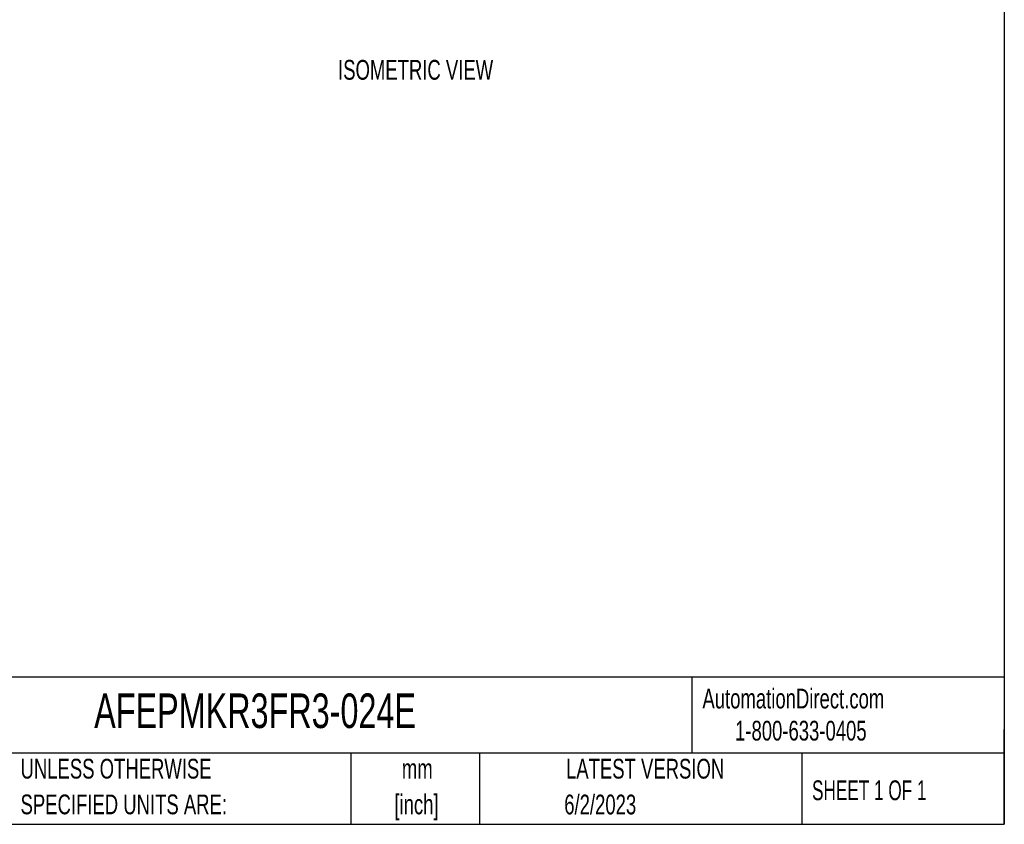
# Model space of a CAD drawing. Header units: millimetres. Extents: x 13 to 546, y 13 to 419.
# Tile 8 of 12: x 335 to 546, y 13 to 185. Entities that reach past the tile are written whole.
import ezdxf

# ---------------------------------------------------------------- set-up
doc = ezdxf.new("R2010")
doc.units = ezdxf.units.MM
doc.header["$LTSCALE"] = 2
doc.layers.add('TEXT', color=140, linetype='Continuous', lineweight=25)
doc.styles.add('SLDTEXTSTYLE0', font='TXT', dxfattribs={"width": 0.7})
doc.styles.add('SLDTEXTSTYLE1', font='TXT', dxfattribs={"width": 0.65})

# ---------------------------------------------------------------- blocks, each defined once
blk = doc.blocks.new('SW_NOTE_0_1')
at = {"layer": 'TEXT', "color": 0, "char_height": 4.233, "attachment_point": 2, "style": 'SLDTEXTSTYLE0'}
for s, insert in [('mm', (5.69, 5.46)), ('[inch]', (5.52, -2.19))]:
    blk.add_mtext(s, dxfattribs=dict(at, insert=insert))
blk = doc.blocks.new('SW_NOTE_0_2')
at = {"layer": 'TEXT', "color": 0, "char_height": 4.2333, "attachment_point": 1, "style": 'SLDTEXTSTYLE0'}
for s, insert in [('UNLESS OTHERWISE', (0, 5.46)), ('SPECIFIED UNITS ARE:', (0, -2.19))]:
    blk.add_mtext(s, dxfattribs=dict(at, insert=insert))

msp = doc.modelspace()

# ---------------------------------------------------------------- linework, layer by layer
at = {"layer": 'TEXT'}
for p, q in [((546.1, 419.1), (546.1, 12.7)), ((546.1, 44.252), (12.7, 44.252)), ((479.151, 44.252), (479.151, 27.94)), ((546.1, 12.7), (546.1, 33.02)), ((546.1, 27.94), (12.7, 27.94)), ((406.049, 27.94), (406.049, 12.7)), ((433.624, 27.94), (433.624, 12.7)), ((502.697, 27.94), (502.697, 12.7)), ((12.7, 12.7), (546.1, 12.7))]:
    msp.add_line(p, q, dxfattribs=at)

# ---------------------------------------------------------------- block references
for name, p in [('SW_NOTE_0_2', (335.216, 21.271)), ('SW_NOTE_0_1', (414.572, 21.266))]:
    msp.add_blockref(name, p, dxfattribs=at)

# ---------------------------------------------------------------- texts
for s, insert, char_height, attachment_point, style in [('ISOMETRIC VIEW', (403.28, 176.448), 4.23333, 1, 'SLDTEXTSTYLE0'), ('AFEPMKR3FR3-024E', (351.004, 40.729), 7.40833, 1, 'SLDTEXTSTYLE0'), ('AutomationDirect.com', (481.39, 41.753), 4.23333, 1, 'SLDTEXTSTYLE0'), ('1-800-633-0405', (488.383, 34.874), 4.23333, 1, 'SLDTEXTSTYLE0'), ('LATEST VERSION', (469.104, 26.728), 4.23333, 2, 'SLDTEXTSTYLE0'), ('SHEET 1 OF 1', (504.883, 22.103), 4.23333, 1, 'SLDTEXTSTYLE1'), ('6/2/2023', (459.478, 19.055), 4.2333, 2, 'SLDTEXTSTYLE0')]:
    msp.add_mtext(s, dxfattribs=dict(at, insert=insert, char_height=char_height, attachment_point=attachment_point, style=style))

doc.saveas('drawing.dxf')
